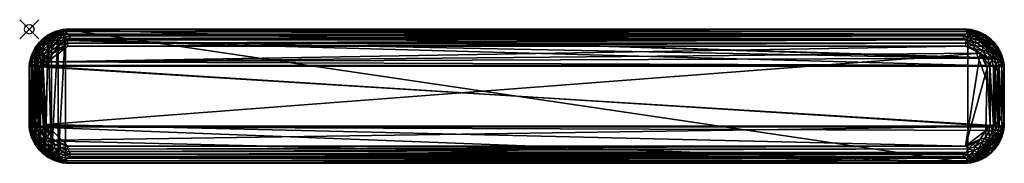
# Model space of a CAD drawing. Header units: inches. Extents: x -1 to 102, y -14 to 1.
import ezdxf

# ---------------------------------------------------------------- set-up
doc = ezdxf.new("R2010")
doc.units = ezdxf.units.IN
doc.header["$PDMODE"] = 35
doc.layers.add('AFUCH-3-STFH', color=15, linetype='Continuous')
doc.layers.add('AFUCH-3-STUP', color=5, linetype='Continuous')

msp = doc.modelspace()

# ---------------------------------------------------------------- linework, layer by layer
msp.add_point((0, 0, 0))

# ---------------------------------------------------------------- meshes
at = {"layer": 'AFUCH-3-STFH'}
mesh = msp.add_polyface(dxfattribs=at)
corners = [(2.33, -13.55, 18.97), (101.36, -1.99, 18.5), (1.99, -0.64, 18.5), (101.36, -12.01, 18.97), (0.09, -10.58, 18.5), (0.09, -3.42, 18.97), (99.32, -0.29, 18.5), (99.32, -13.71, 18.97), (3.8, -0.03, 18.97), (100.01, -13.36, 18.5), (1.67, -13.14, 18.5), (101.83, -3.04, 18.97), (100.01, -0.64, 18.97), (101.83, -10.96, 18.5), (0.64, -1.99, 18.5), (0.64, -12.01, 18.97), (1.38, -1.1, 18.97), (3.8, -13.97, 18.5), (101.91, -10.58, 18.97), (101.91, -3.42, 18.5), (98.58, -13.92, 18.5), (3.8, -0.03, 18.5), (98.58, -0.08, 18.97), (0.03, -10.2, 18.97), (0.03, -3.8, 18.5), (3.42, -13.92, 18.97), (0.64, -1.99, 18.97), (0.64, -12.01, 18.5), (101.36, -12.01, 18.5), (101.36, -1.99, 18.97), (100.62, -12.9, 18.97), (100.62, -1.1, 18.5), (2.33, -0.45, 18.97), (1.38, -12.9, 18.97), (98.2, -0.03, 18.5), (98.2, -13.97, 18.97), (2.33, -13.55, 18.5), (100.62, -12.9, 18.5), (100.62, -1.1, 18.97), (1.38, -1.1, 18.5), (0.3, -2.68, 18.5), (0.3, -11.32, 18.97), (3.04, -0.17, 18.5), (101.97, -10.2, 18.5), (101.97, -3.8, 18.97), (101.7, -11.32, 18.97), (101.7, -2.68, 18.5), (100.01, -0.64, 18.5), (100.01, -13.36, 18.97), (99.32, -13.71, 18.5), (0.3, -11.32, 18.5), (0.3, -2.68, 18.97), (1.1, -12.63, 18.5), (99.32, -0.29, 18.97), (3.04, -0.17, 18.97), (3.04, -13.83, 18.5), (101.97, -3.8, 18.5), (101.97, -10.2, 18.97), (3.8, -13.97, 18.97), (98.2, -13.97, 18.5), (98.2, -0.03, 18.97), (0.03, -3.8, 18.97), (0.03, -10.2, 18.5), (101.7, -11.32, 18.5), (101.7, -2.68, 18.97), (0.86, -1.67, 18.5), (1.67, -13.14, 18.97), (0.86, -12.33, 18.97), (2.33, -0.45, 18.5)]
mesh.append_faces([[corners[k] for k in face] for face in [(60, 21, 8), (9, 30, 48), (28, 30, 37), (55, 0, 36), (6, 22, 53), (31, 29, 1), (31, 12, 38), (16, 2, 39), (51, 14, 40), (50, 15, 41), (54, 21, 42), (28, 45, 3), (49, 48, 7), (47, 53, 12), (17, 25, 55), (59, 49, 20), (24, 4, 62)]], dxfattribs={"vtx0": -1})
mesh.append_faces([[corners[k] for k in face] for face in [(34, 59, 21), (44, 61, 57), (35, 23, 58), (39, 52, 65), (8, 11, 60), (59, 58, 17), (56, 57, 43), (16, 65, 26), (62, 61, 24), (52, 67, 27), (46, 11, 19), (42, 36, 68), (40, 4, 24), (63, 45, 28), (32, 2, 16), (34, 22, 6), (2, 10, 39), (14, 50, 40), (21, 55, 42), (43, 18, 13), (11, 5, 44), (27, 15, 50), (26, 14, 51), (10, 33, 52), (19, 44, 56), (57, 23, 18), (20, 35, 59), (5, 24, 61), (4, 23, 62), (13, 45, 63), (65, 27, 14), (68, 36, 2)]], dxfattribs={"vtx0": -1, "vtx1": -1})
mesh.append_faces([[corners[k] for k in face] for face in [(8, 5, 11), (18, 23, 35), (34, 43, 59)]], dxfattribs={"vtx0": -1, "vtx1": -1, "vtx2": -1})
mesh.append_faces([[corners[k] for k in face] for face in [(57, 61, 23), (21, 59, 17), (65, 52, 27), (34, 56, 43), (8, 16, 26), (52, 33, 67), (42, 55, 36), (13, 18, 45), (59, 28, 37), (32, 42, 68), (58, 23, 41), (4, 41, 23), (5, 40, 24), (40, 50, 4), (59, 63, 28), (46, 29, 64), (35, 30, 3), (34, 31, 1), (8, 32, 16), (10, 0, 66), (34, 47, 31), (35, 48, 30), (20, 7, 35), (2, 36, 10), (59, 37, 9), (60, 38, 12), (59, 43, 13), (19, 11, 44), (35, 3, 45), (34, 1, 46), (14, 27, 50), (8, 26, 51), (39, 10, 52), (60, 12, 53), (21, 17, 55), (34, 19, 56), (43, 57, 18), (17, 58, 25), (34, 60, 22), (44, 5, 61), (59, 13, 63), (60, 11, 64), (46, 64, 11), (26, 65, 14), (58, 33, 66), (10, 66, 33), (27, 67, 15), (58, 15, 67), (32, 68, 2)]], dxfattribs={"vtx0": -1, "vtx2": -1})
mesh.append_faces([[corners[k] for k in face] for face in [(47, 12, 31), (54, 42, 32), (49, 7, 20), (51, 40, 5), (50, 41, 4), (36, 0, 10), (37, 30, 9), (1, 29, 46), (6, 47, 34), (6, 53, 47), (7, 48, 35), (9, 48, 49), (8, 21, 54)]], dxfattribs={"vtx1": -1})
mesh.append_faces([[corners[k] for k in face] for face in [(35, 58, 59), (46, 19, 34), (34, 21, 60), (23, 61, 62), (45, 18, 35), (44, 57, 56), (29, 38, 60), (67, 33, 58), (51, 5, 8), (64, 29, 60), (66, 0, 58), (41, 15, 58), (9, 49, 59)]], dxfattribs={"vtx1": -1, "vtx2": -1})
mesh.append_faces([[corners[k] for k in face] for face in [(31, 38, 29), (16, 39, 65), (55, 25, 0), (28, 3, 30), (8, 54, 32), (0, 25, 58), (53, 22, 60)]], dxfattribs={"vtx2": -1})
at = {"layer": 'AFUCH-3-STUP'}
mesh = msp.add_polyface(dxfattribs=at)
corners = [(0.02, -10.14, 18.97), (0.02, -3.86, 18.97), (101.98, -10.14, 18.97), (1.78, -9.97, 19.78), (99.5, -2.5, 19.78), (1.92, -3.4, 19.78), (98.1, -13.78, 19.27), (3.92, -13.5, 19.45), (3.9, -13.78, 19.27), (3.92, -0.5, 19.45), (98.08, -0.5, 19.45), (3.9, -0.22, 19.27), (0.45, -11.64, 18.97), (98.14, -13.98, 18.97), (3.86, -13.98, 18.97), (1.39, -1.11, 18.97), (101.98, -3.86, 18.97), (97.97, -1.78, 19.78), (4.03, -1.78, 19.78), (3.86, -0.02, 18.97), (101.84, -3.09, 18.97), (4.03, -12.22, 19.78), (97.97, -12.22, 19.78), (98.02, -12.88, 19.69), (4.25, -12.77, 19.72), (4.25, -13.05, 19.65), (4, -1.45, 19.76), (98.02, -1.12, 19.69), (3.98, -1.12, 19.69), (3.85, -14.02, 19.08), (98.15, -14.02, 19.08), (3.85, 0.02, 19.08), (98.14, -0.02, 18.97), (4.25, -0.95, 19.65), (97.75, -0.68, 19.55), (4.25, -0.68, 19.55), (98, -1.45, 19.76), (97.75, -13.05, 19.65), (4.25, -13.31, 19.55), (98.15, 0.02, 19.08), (4, -12.55, 19.76), (3.29, -12.39, 19.76), (3.65, -0.84, 19.59), (3.65, -13.16, 19.59), (3.47, -0.07, 18.97), (3.55, -0.26, 19.27), (3.6, -0.54, 19.45), (3.44, -1.22, 19.69), (3.55, -13.74, 19.27), (3.46, -13.97, 19.08), (97.75, -13.31, 19.55), (3.7, -12.84, 19.69), (97.75, -0.95, 19.65), (98.24, -12.52, 19.76), (3.2, -2, 19.78)]
mesh.append_faces([[corners[k] for k in face] for face in [(3, 4, 5), (29, 14, 30), (21, 40, 22), (44, 31, 19)]], dxfattribs={"vtx0": -1, "vtx1": -1})
mesh.append_faces([[corners[k] for k in face] for face in [(6, 7, 8), (9, 10, 11), (1, 15, 16), (15, 19, 20), (12, 0, 2), (23, 24, 25), (26, 27, 28), (33, 34, 35), (18, 36, 26), (37, 25, 38), (41, 40, 21), (6, 8, 29), (35, 42, 33), (43, 38, 25), (31, 45, 11), (46, 42, 9), (9, 11, 46), (48, 8, 7), (48, 29, 8), (43, 7, 38), (50, 38, 7), (51, 25, 24), (51, 43, 25), (35, 9, 42), (35, 10, 9), (28, 52, 33), (33, 42, 28), (40, 51, 24), (53, 40, 24), (26, 54, 18)]], dxfattribs={"vtx0": -1, "vtx1": -1, "vtx2": -1})
mesh.append_faces([[corners[k] for k in face] for face in [(12, 13, 14), (5, 17, 18), (3, 21, 22), (31, 32, 19), (42, 47, 28), (14, 29, 49)]], dxfattribs={"vtx0": -1, "vtx2": -1})
mesh.append_faces([[corners[k] for k in face] for face in [(0, 1, 2), (39, 31, 11)]], dxfattribs={"vtx1": -1, "vtx2": -1})
mesh = msp.add_polyface(dxfattribs=at)
corners = [(101.98, -10.14, 18.97), (0.02, -3.86, 18.97), (101.98, -3.86, 18.97), (97.97, -12.22, 19.78), (99.5, -2.5, 19.78), (1.78, -9.97, 19.78), (3.9, -0.22, 19.27), (98.08, -0.5, 19.45), (98.1, -0.22, 19.27), (98.08, -13.5, 19.45), (3.92, -13.5, 19.45), (98.1, -13.78, 19.27), (0.45, -11.64, 18.97), (98.14, -13.98, 18.97), (101.84, -3.09, 18.97), (3.86, -0.02, 18.97), (98.14, -0.02, 18.97), (1.92, -3.4, 19.78), (97.97, -1.78, 19.78), (4, -12.55, 19.76), (98.24, -12.52, 19.76), (4.25, -0.95, 19.65), (97.75, -0.95, 19.65), (97.75, -0.68, 19.55), (97.75, -13.05, 19.65), (4.25, -13.31, 19.55), (97.75, -13.31, 19.55), (98.15, 0.02, 19.08), (3.85, 0.02, 19.08), (98.15, -14.02, 19.08), (3.86, -13.98, 18.97), (4, -1.45, 19.76), (98, -1.45, 19.76), (98.02, -1.12, 19.69), (98.35, -13.16, 19.59), (4.03, -1.78, 19.78), (3.85, -14.02, 19.08), (4.25, -12.77, 19.72), (98.02, -12.88, 19.69), (98.54, -0.03, 19.08), (4.25, -0.68, 19.55), (98.94, -1.7, 19.76), (98.53, -13.93, 18.97), (1.39, -1.11, 18.97), (98.45, -13.74, 19.27), (98.4, -13.46, 19.45), (98.45, -0.26, 19.27), (98.35, -0.84, 19.59), (98.56, -1.22, 19.69), (4.25, -13.05, 19.65), (3.98, -1.12, 19.69), (98.4, -0.54, 19.45)]
mesh.append_faces([[corners[k] for k in face] for face in [(0, 1, 2), (27, 16, 28), (18, 32, 35), (42, 29, 13)]], dxfattribs={"vtx0": -1, "vtx1": -1})
mesh.append_faces([[corners[k] for k in face] for face in [(3, 4, 5), (6, 7, 8), (9, 10, 11), (12, 0, 13), (17, 4, 18), (3, 19, 20), (21, 22, 23), (24, 25, 26), (31, 32, 33), (26, 34, 24), (6, 8, 27), (20, 37, 38), (40, 23, 7), (41, 32, 18), (2, 43, 14), (29, 44, 11), (45, 11, 44), (45, 34, 9), (9, 11, 45), (46, 8, 7), (46, 27, 8), (47, 23, 22), (47, 7, 23), (48, 33, 32), (48, 47, 33), (26, 9, 34), (26, 10, 9), (38, 49, 24), (24, 34, 38), (33, 47, 22), (50, 33, 22), (51, 7, 47), (51, 46, 7)]], dxfattribs={"vtx0": -1, "vtx1": -1, "vtx2": -1})
mesh.append_faces([[corners[k] for k in face] for face in [(14, 15, 16), (29, 30, 13), (16, 27, 39)]], dxfattribs={"vtx0": -1, "vtx2": -1})
mesh.append_faces([[corners[k] for k in face] for face in [(36, 29, 11)]], dxfattribs={"vtx1": -1, "vtx2": -1})
mesh = msp.add_polyface(dxfattribs=at)
corners = [(2.87, -13.55, 19.27), (3.55, -13.74, 19.27), (3.28, -13.38, 19.45), (3.6, -0.54, 19.45), (3.2, -0.34, 19.27), (2.96, -0.71, 19.45), (2.68, -1.53, 19.69), (3.44, -1.22, 19.69), (3.07, -1, 19.59), (3.18, -12.7, 19.69), (3.7, -12.84, 19.69), (4, -12.55, 19.76), (3.47, -13.93, 18.97), (3.46, -13.97, 19.08), (3.08, -13.88, 19.08), (3.65, -0.84, 19.59), (3.29, -12.39, 19.76), (3.47, -0.07, 18.97), (3.46, -0.03, 19.08), (3.85, 0.02, 19.08), (2.87, -0.45, 19.27), (3.92, -13.5, 19.45), (3.07, -13, 19.59), (3.65, -13.16, 19.59), (3.86, -13.98, 18.97), (3.55, -0.26, 19.27), (3.06, -1.7, 19.76), (3.98, -1.12, 19.69), (4, -1.45, 19.76), (3.2, -2, 19.78), (3.86, -0.02, 18.97), (2.71, -0.29, 18.97), (3.09, -0.16, 18.97), (3.08, -0.12, 19.08), (3.9, -0.22, 19.27), (3.2, -12, 19.78), (2.64, -12.05, 19.76), (3.09, -13.84, 18.97), (2.71, -13.71, 18.97), (3.85, -14.02, 19.08), (2.68, -12.47, 19.69), (2.5, -2.5, 19.78), (4.03, -1.78, 19.78), (4.03, -12.22, 19.78), (2.5, -11.5, 19.78)]
mesh.append_faces([[corners[k] for k in face] for face in [(24, 13, 12), (18, 25, 19), (7, 26, 27), (33, 4, 18), (32, 18, 17), (12, 14, 37)]], dxfattribs={"vtx0": -1, "vtx1": -1})
mesh.append_faces([[corners[k] for k in face] for face in [(0, 1, 2), (3, 4, 5), (6, 7, 8), (9, 10, 11), (3, 8, 15), (16, 9, 11), (4, 20, 5), (2, 1, 21), (22, 2, 23), (0, 14, 1), (2, 21, 23), (26, 7, 6), (8, 7, 15), (9, 22, 10), (22, 23, 10), (5, 8, 3), (27, 26, 28), (26, 29, 28), (33, 20, 4), (3, 34, 25), (16, 35, 36), (40, 9, 16), (29, 41, 42), (18, 4, 25), (3, 25, 4), (43, 44, 35), (35, 16, 43)]], dxfattribs={"vtx0": -1, "vtx1": -1, "vtx2": -1})
mesh.append_faces([[corners[k] for k in face] for face in [(12, 13, 14), (17, 18, 19), (30, 31, 32), (24, 37, 38), (32, 33, 18)]], dxfattribs={"vtx0": -1, "vtx2": -1})
mesh.append_faces([[corners[k] for k in face] for face in [(14, 13, 1), (13, 39, 1)]], dxfattribs={"vtx1": -1, "vtx2": -1})
mesh.append_faces([[corners[k] for k in face] for face in [(32, 17, 30), (24, 12, 37)]], dxfattribs={"vtx2": -1})
mesh = msp.add_polyface(dxfattribs=at)
corners = [(99.13, -0.45, 19.27), (98.45, -0.26, 19.27), (99.04, -0.71, 19.45), (98.82, -12.7, 19.69), (98.65, -13.09, 19.59), (99.21, -12.88, 19.59), (98.4, -0.54, 19.45), (98.93, -1, 19.59), (98.35, -0.84, 19.59), (98.56, -1.22, 19.69), (99.08, -1.4, 19.69), (98, -1.45, 19.76), (98.4, -13.46, 19.45), (98.8, -13.66, 19.27), (99.04, -13.29, 19.45), (98.94, -12.3, 19.76), (98.8, -12, 19.78), (98.24, -12.52, 19.76), (98.35, -13.16, 19.59), (98.02, -12.88, 19.69), (98.14, -0.02, 18.97), (98.54, -0.03, 19.08), (98.53, -0.07, 18.97), (99.64, -0.45, 18.97), (99.29, -0.29, 18.97), (98.92, -13.88, 19.08), (99.13, -13.55, 19.27), (98.53, -13.93, 18.97), (98.54, -13.97, 19.08), (98.15, -14.02, 19.08), (98.92, -0.12, 19.08), (98.45, -13.74, 19.27), (98.15, 0.02, 19.08), (98.94, -1.7, 19.76), (98.14, -13.98, 18.97), (99.29, -13.71, 18.97), (98.91, -13.84, 18.97), (98.91, -0.16, 18.97), (97.97, -12.22, 19.78), (99.5, -11.5, 19.78), (97.97, -1.78, 19.78), (99.5, -2.5, 19.78), (98.8, -2, 19.78)]
mesh.append_faces([[corners[k] for k in face] for face in [(37, 20, 22)]], dxfattribs={"vtx0": -1})
mesh.append_faces([[corners[k] for k in face] for face in [(20, 21, 22), (23, 20, 24), (10, 7, 9), (28, 31, 29), (24, 20, 37), (4, 3, 18), (25, 13, 28), (36, 28, 27), (22, 30, 37)]], dxfattribs={"vtx0": -1, "vtx1": -1})
mesh.append_faces([[corners[k] for k in face] for face in [(0, 1, 2), (3, 4, 5), (2, 1, 6), (7, 8, 9), (12, 13, 14), (15, 16, 17), (18, 3, 19), (25, 26, 13), (14, 4, 12), (5, 4, 14), (0, 30, 1), (3, 17, 19), (3, 15, 17), (2, 6, 8), (7, 2, 8), (33, 10, 11), (13, 26, 14), (17, 16, 38), (39, 38, 16), (12, 31, 13), (28, 13, 31), (40, 41, 42), (42, 33, 40)]], dxfattribs={"vtx0": -1, "vtx1": -1, "vtx2": -1})
mesh.append_faces([[corners[k] for k in face] for face in [(27, 28, 29), (34, 35, 36), (12, 4, 18), (22, 21, 30), (36, 25, 28)]], dxfattribs={"vtx0": -1, "vtx2": -1})
mesh.append_faces([[corners[k] for k in face] for face in [(10, 9, 11), (21, 32, 1), (30, 21, 1)]], dxfattribs={"vtx1": -1, "vtx2": -1})
mesh.append_faces([[corners[k] for k in face] for face in [(36, 27, 34)]], dxfattribs={"vtx2": -1})
mesh = msp.add_polyface(dxfattribs=at)
corners = [(1.42, -2.27, 19.59), (1.12, -2.79, 19.59), (1.53, -2.68, 19.69), (1.15, -1.65, 19.27), (0.74, -2.23, 19.27), (1.17, -2.09, 19.45), (0.84, -2.66, 19.45), (1.39, -1.11, 18.97), (0.16, -3.09, 18.97), (0.29, -2.71, 18.97), (1.59, -1.59, 19.45), (1.65, -1.15, 19.27), (0.64, -2.01, 18.97), (0.86, -1.69, 18.97), (0.83, -1.66, 19.08), (2.03, -2.03, 19.69), (1.36, -1.08, 19.08), (1.66, -0.83, 19.08), (0.45, -2.36, 18.97), (0.41, -2.34, 19.08), (0.6, -1.99, 19.08), (0.45, -2.87, 19.27), (1.08, -1.36, 19.08), (1.11, -1.39, 18.97), (2.03, -1.6, 19.59), (1.82, -2.84, 19.76), (2.09, -1.17, 19.45), (0.25, -2.7, 19.08), (1.69, -0.86, 18.97), (1.99, -0.6, 19.08), (0.07, -3.47, 18.97), (1.93, -0.93, 19.27)]
mesh.append_faces([[corners[k] for k in face] for face in [(12, 14, 13), (23, 16, 7), (16, 11, 17), (18, 20, 12), (13, 22, 23), (9, 19, 18), (7, 17, 28)]], dxfattribs={"vtx0": -1, "vtx1": -1})
mesh.append_faces([[corners[k] for k in face] for face in [(0, 1, 2), (3, 4, 5), (5, 4, 6), (3, 10, 11), (10, 3, 5), (2, 15, 0), (4, 21, 6), (5, 6, 1), (0, 24, 10), (2, 25, 15), (0, 5, 1), (10, 5, 0), (4, 19, 21), (3, 14, 4), (3, 11, 16), (10, 26, 11), (17, 11, 31)]], dxfattribs={"vtx0": -1, "vtx1": -1, "vtx2": -1})
mesh.append_faces([[corners[k] for k in face] for face in [(7, 8, 9), (7, 12, 13), (7, 16, 17), (18, 19, 20), (13, 14, 22), (7, 18, 12), (9, 27, 19), (12, 20, 14), (23, 22, 16), (28, 17, 29), (7, 30, 8)]], dxfattribs={"vtx0": -1, "vtx2": -1})
mesh.append_faces([[corners[k] for k in face] for face in [(20, 19, 4), (22, 14, 3), (19, 27, 21), (14, 20, 4), (16, 22, 3), (9, 18, 7)]], dxfattribs={"vtx1": -1, "vtx2": -1})
mesh.append_faces([[corners[k] for k in face] for face in [(13, 23, 7)]], dxfattribs={"vtx2": -1})
mesh = msp.add_polyface(dxfattribs=at)
corners = [(2.03, -2.03, 19.69), (2.68, -1.53, 19.69), (2.52, -1.25, 19.59), (2.66, -0.84, 19.45), (2.87, -0.45, 19.27), (2.54, -0.58, 19.27), (2.01, -0.64, 18.97), (2.36, -0.45, 18.97), (3.86, -0.02, 18.97), (1.93, -0.93, 19.27), (2.09, -1.17, 19.45), (2.23, -0.74, 19.27), (3.07, -1, 19.59), (2.71, -0.29, 18.97), (3.08, -0.12, 19.08), (3.09, -0.16, 18.97), (1.42, -2.27, 19.59), (2.03, -1.6, 19.59), (1.82, -2.84, 19.76), (2.5, -2.5, 19.78), (2.26, -2.26, 19.76), (1.99, -0.6, 19.08), (2.34, -0.41, 19.08), (3.06, -1.7, 19.76), (2.7, -0.25, 19.08), (1.92, -3.4, 19.78), (1.59, -1.59, 19.45), (3.2, -2, 19.78), (4.03, -1.78, 19.78), (1.69, -0.86, 18.97), (1.66, -0.83, 19.08), (1.39, -1.11, 18.97), (2.96, -0.71, 19.45), (2, -10.8, 19.78), (2.5, -11.5, 19.78), (1.78, -9.97, 19.78), (1.65, -1.15, 19.27)]
mesh.append_faces([[corners[k] for k in face] for face in [(13, 14, 15), (6, 22, 7), (21, 11, 22), (24, 4, 14), (29, 21, 6), (30, 9, 21), (22, 5, 24), (7, 24, 13)]], dxfattribs={"vtx0": -1, "vtx1": -1})
mesh.append_faces([[corners[k] for k in face] for face in [(0, 1, 2), (3, 4, 5), (9, 10, 11), (2, 1, 12), (10, 3, 11), (16, 0, 17), (18, 19, 20), (20, 19, 23), (25, 19, 18), (10, 2, 3), (1, 20, 23), (18, 20, 0), (0, 20, 1), (2, 12, 3), (24, 5, 4), (21, 9, 11), (26, 17, 10), (19, 27, 23), (28, 19, 25), (17, 2, 10), (17, 0, 2), (3, 32, 4), (12, 32, 3), (33, 34, 35), (11, 3, 5), (22, 11, 5), (36, 10, 9)]], dxfattribs={"vtx0": -1, "vtx1": -1, "vtx2": -1})
mesh.append_faces([[corners[k] for k in face] for face in [(6, 21, 22), (13, 24, 14), (8, 29, 6), (7, 22, 24), (8, 7, 13), (8, 31, 29)]], dxfattribs={"vtx0": -1, "vtx2": -1})
mesh.append_faces([[corners[k] for k in face] for face in [(6, 7, 8)]], dxfattribs={"vtx1": -1, "vtx2": -1})
mesh = msp.add_polyface(dxfattribs=at)
corners = [(100.35, -1.15, 19.27), (99.77, -0.74, 19.27), (99.91, -1.17, 19.45), (98.94, -1.7, 19.76), (99.74, -2.26, 19.76), (99.77, -1.84, 19.69), (99.5, -2.5, 19.78), (98.8, -2, 19.78), (100.08, -10.6, 19.78), (100.22, -4.03, 19.78), (97.97, -12.22, 19.78), (98.91, -0.16, 18.97), (98.92, -0.12, 19.08), (99.3, -0.25, 19.08), (100.16, -2.23, 19.69), (100.2, -1.8, 19.59), (99.29, -0.29, 18.97), (99.66, -0.41, 19.08), (99.64, -0.45, 18.97), (99.63, -0.99, 19.45), (99.13, -0.45, 19.27), (99.04, -0.71, 19.45), (99.73, -1.42, 19.59), (99.5, -11.5, 19.78), (100.05, -11.36, 19.76), (100.01, -0.6, 19.08), (98.93, -1, 19.59), (99.08, -1.4, 19.69), (100.3, -3.06, 19.76), (100.31, -0.86, 18.97), (98.14, -0.02, 18.97), (99.99, -0.64, 18.97), (100.41, -1.59, 19.45), (100.47, -2.68, 19.69), (100.34, -0.83, 19.08), (100, -3.2, 19.78), (100.61, -1.11, 18.97)]
mesh.append_faces([[corners[k] for k in face] for face in [(16, 17, 18), (29, 30, 31), (11, 13, 16), (18, 25, 31), (31, 30, 18), (36, 30, 29)]], dxfattribs={"vtx0": -1, "vtx1": -1})
mesh.append_faces([[corners[k] for k in face] for face in [(0, 1, 2), (3, 4, 5), (6, 4, 7), (5, 14, 15), (19, 20, 21), (22, 5, 15), (8, 23, 24), (1, 20, 19), (22, 26, 27), (4, 6, 28), (3, 7, 4), (22, 15, 32), (5, 4, 14), (33, 4, 28), (22, 19, 26), (32, 2, 22), (19, 21, 26), (1, 17, 20), (0, 34, 1), (27, 5, 22), (27, 3, 5), (10, 9, 6), (6, 35, 28), (14, 4, 33), (2, 1, 19), (2, 19, 22), (6, 9, 35)]], dxfattribs={"vtx0": -1, "vtx1": -1, "vtx2": -1})
mesh.append_faces([[corners[k] for k in face] for face in [(11, 12, 13), (18, 17, 25), (16, 13, 17), (31, 25, 34)]], dxfattribs={"vtx0": -1, "vtx2": -1})
mesh.append_faces([[corners[k] for k in face] for face in [(8, 9, 10), (13, 12, 20), (25, 17, 1), (17, 13, 20), (34, 25, 1)]], dxfattribs={"vtx1": -1, "vtx2": -1})
mesh = msp.add_polyface(dxfattribs=at)
corners = [(100.89, -1.39, 18.97), (101.84, -3.09, 18.97), (100.61, -1.11, 18.97), (100.83, -2.09, 19.45), (101.16, -2.66, 19.45), (101.26, -2.23, 19.27), (100.41, -1.59, 19.45), (100.35, -1.15, 19.27), (99.91, -1.17, 19.45), (98.14, -0.02, 18.97), (101.55, -2.87, 19.27), (101.42, -2.54, 19.27), (101.55, -2.36, 18.97), (101.36, -2.01, 18.97), (100.85, -1.65, 19.27), (100.2, -1.8, 19.59), (100.16, -2.23, 19.69), (100.75, -2.52, 19.59), (100.31, -0.86, 18.97), (100.34, -0.83, 19.08), (100.64, -1.08, 19.08), (100.92, -1.36, 19.08), (101.17, -1.66, 19.08), (101.4, -1.99, 19.08), (101.59, -2.34, 19.08), (99.99, -0.64, 18.97), (101.75, -2.7, 19.08), (101, -3.07, 19.59), (101.14, -1.69, 18.97), (100.47, -2.68, 19.69), (101.71, -2.71, 18.97)]
mesh.append_faces([[corners[k] for k in face] for face in [(0, 1, 2), (12, 1, 13), (2, 21, 0), (13, 24, 12), (25, 19, 18), (23, 5, 24), (21, 14, 22), (28, 23, 13), (13, 1, 28), (22, 14, 23), (24, 11, 26), (18, 20, 2), (12, 26, 30), (0, 22, 28), (28, 1, 0)]], dxfattribs={"vtx0": -1, "vtx1": -1})
mesh.append_faces([[corners[k] for k in face] for face in [(3, 4, 5), (6, 7, 8), (2, 1, 9), (4, 10, 11), (14, 3, 5), (15, 16, 17), (7, 6, 14), (3, 17, 4), (15, 17, 3), (26, 11, 10), (23, 14, 5), (7, 14, 21), (6, 3, 14), (6, 15, 3), (17, 27, 4), (16, 29, 17), (5, 4, 11), (24, 5, 11)]], dxfattribs={"vtx0": -1, "vtx1": -1, "vtx2": -1})
mesh.append_faces([[corners[k] for k in face] for face in [(18, 19, 20), (0, 21, 22), (13, 23, 24), (2, 20, 21), (28, 22, 23), (12, 24, 26)]], dxfattribs={"vtx0": -1, "vtx2": -1})
mesh.append_faces([[corners[k] for k in face] for face in [(30, 1, 12)]], dxfattribs={"vtx1": -1})
mesh.append_faces([[corners[k] for k in face] for face in [(20, 19, 7), (21, 20, 7)]], dxfattribs={"vtx1": -1, "vtx2": -1})
mesh = msp.add_polyface(dxfattribs=at)
corners = [(0.95, -9.75, 19.65), (0.95, -4.25, 19.65), (0.68, -4.25, 19.55), (0.45, -2.87, 19.27), (0.12, -3.08, 19.08), (0.26, -3.55, 19.27), (0.22, -10.1, 19.27), (0.22, -3.9, 19.27), (-0.02, -3.85, 19.08), (0.68, -9.75, 19.55), (1.48, -10.24, 19.76), (1.45, -4, 19.76), (1.12, -3.98, 19.69), (1.53, -2.68, 19.69), (1.12, -2.79, 19.59), (1.22, -3.44, 19.69), (0.16, -3.09, 18.97), (0.25, -2.7, 19.08), (0.29, -2.71, 18.97), (0.84, -3.65, 19.59), (0.62, -3.28, 19.45), (0.02, -3.86, 18.97), (-0.02, -10.15, 19.08), (1.61, -3.29, 19.76), (0.5, -3.92, 19.45), (0.07, -3.47, 18.97), (1.39, -1.11, 18.97), (0.03, -3.46, 19.08), (1.92, -3.4, 19.78), (1.78, -9.97, 19.78), (0.84, -2.66, 19.45), (0.5, -10.08, 19.45), (1.82, -2.84, 19.76), (1.12, -10.02, 19.69)]
mesh.append_faces([[corners[k] for k in face] for face in [(16, 17, 18), (8, 21, 22), (21, 27, 25), (28, 11, 29), (30, 3, 20), (25, 4, 16)]], dxfattribs={"vtx0": -1, "vtx1": -1})
mesh.append_faces([[corners[k] for k in face] for face in [(0, 1, 2), (3, 4, 5), (6, 7, 8), (0, 2, 9), (10, 11, 12), (13, 14, 15), (19, 2, 1), (3, 5, 20), (23, 15, 11), (20, 24, 19), (20, 5, 24), (6, 24, 7), (23, 11, 28), (13, 15, 23), (14, 19, 15), (14, 30, 19), (15, 19, 12), (15, 12, 11), (5, 7, 24), (5, 8, 7), (19, 24, 2), (9, 2, 24), (9, 24, 31), (32, 23, 28), (32, 13, 23), (33, 1, 0), (33, 12, 1), (12, 19, 1)]], dxfattribs={"vtx0": -1, "vtx1": -1, "vtx2": -1})
mesh.append_faces([[corners[k] for k in face] for face in [(16, 4, 17), (21, 8, 27), (25, 27, 4)]], dxfattribs={"vtx0": -1, "vtx2": -1})
mesh.append_faces([[corners[k] for k in face] for face in [(21, 25, 26), (27, 8, 5), (17, 4, 3), (30, 20, 19), (4, 27, 5)]], dxfattribs={"vtx1": -1, "vtx2": -1})
mesh = msp.add_polyface(dxfattribs=at)
corners = [(101.05, -4.25, 19.65), (101.32, -9.75, 19.55), (101.32, -4.25, 19.55), (101.5, -3.92, 19.45), (101.5, -10.08, 19.45), (101.78, -3.9, 19.27), (101, -3.07, 19.59), (100.47, -2.68, 19.69), (100.7, -3.18, 19.69), (101.74, -3.55, 19.27), (101.38, -3.28, 19.45), (101.16, -3.65, 19.59), (102.02, -3.85, 19.08), (101.98, -10.14, 18.97), (101.98, -3.86, 18.97), (101.71, -2.71, 18.97), (101.88, -3.08, 19.08), (101.84, -3.09, 18.97), (101.93, -3.47, 18.97), (101.97, -3.46, 19.08), (101.66, -3.2, 19.27), (101.55, -2.87, 19.27), (100.3, -3.06, 19.76), (100.52, -3.76, 19.76), (100.88, -10.02, 19.69), (100.88, -3.98, 19.69), (101.75, -2.7, 19.08), (100.22, -4.03, 19.78), (100.55, -10, 19.76), (102.02, -10.15, 19.08), (101.16, -2.66, 19.45), (100, -3.2, 19.78), (100.75, -2.52, 19.59), (101.05, -9.75, 19.65)]
mesh.append_faces([[corners[k] for k in face] for face in [(14, 17, 18)]], dxfattribs={"vtx0": -1})
mesh.append_faces([[corners[k] for k in face] for face in [(15, 16, 17), (19, 9, 12), (18, 12, 14), (26, 21, 16), (16, 20, 19), (17, 19, 18)]], dxfattribs={"vtx0": -1, "vtx1": -1})
mesh.append_faces([[corners[k] for k in face] for face in [(0, 1, 2), (3, 4, 5), (6, 7, 8), (3, 9, 10), (6, 8, 11), (20, 21, 10), (7, 22, 8), (23, 24, 25), (27, 28, 23), (10, 6, 11), (10, 11, 3), (2, 11, 0), (11, 8, 25), (8, 23, 25), (16, 21, 20), (12, 9, 5), (3, 5, 9), (30, 10, 21), (6, 10, 30), (8, 22, 23), (22, 31, 23), (32, 7, 6), (2, 3, 11), (2, 4, 3), (25, 33, 0), (0, 11, 25), (25, 24, 33), (23, 31, 27), (10, 9, 20), (19, 20, 9)]], dxfattribs={"vtx0": -1, "vtx1": -1, "vtx2": -1})
mesh.append_faces([[corners[k] for k in face] for face in [(12, 13, 14), (18, 19, 12), (15, 26, 16), (17, 16, 19)]], dxfattribs={"vtx0": -1, "vtx2": -1})
mesh.append_faces([[corners[k] for k in face] for face in [(29, 12, 5)]], dxfattribs={"vtx1": -1, "vtx2": -1})
mesh = msp.add_polyface(dxfattribs=at)
corners = [(1.48, -10.24, 19.76), (1.12, -3.98, 19.69), (1.12, -10.02, 19.69), (1.12, -11.21, 19.59), (1.68, -11.55, 19.69), (1.3, -10.82, 19.69), (0.5, -10.08, 19.45), (0.5, -3.92, 19.45), (0.22, -10.1, 19.27), (0.25, -11.3, 19.08), (0.45, -11.13, 19.27), (0.12, -10.92, 19.08), (0.91, -10.65, 19.59), (1.95, -11.36, 19.76), (1.61, -10.71, 19.76), (0.16, -10.91, 18.97), (0.03, -10.54, 19.08), (0.07, -10.53, 18.97), (-0.02, -10.15, 19.08), (0.02, -3.86, 18.97), (0.02, -10.14, 18.97), (0.29, -11.29, 18.97), (0.26, -10.45, 19.27), (0.62, -10.72, 19.45), (0.68, -9.75, 19.55), (0.84, -10.35, 19.59), (0.95, -9.75, 19.65), (0.34, -10.8, 19.27), (1.78, -9.97, 19.78), (1.45, -4, 19.76), (-0.02, -3.85, 19.08), (0.45, -11.64, 18.97), (0.84, -11.34, 19.45), (2, -10.8, 19.78)]
mesh.append_faces([[corners[k] for k in face] for face in [(9, 10, 11), (15, 16, 17), (16, 22, 18), (12, 5, 25), (11, 27, 16), (17, 18, 20), (21, 11, 15)]], dxfattribs={"vtx0": -1, "vtx1": -1})
mesh.append_faces([[corners[k] for k in face] for face in [(0, 1, 2), (3, 4, 5), (6, 7, 8), (5, 12, 3), (13, 14, 5), (6, 22, 23), (24, 25, 26), (11, 10, 27), (28, 29, 0), (3, 12, 23), (23, 12, 6), (25, 5, 2), (5, 0, 2), (4, 13, 5), (3, 23, 32), (18, 22, 8), (6, 8, 22), (27, 10, 23), (32, 23, 10), (24, 6, 25), (5, 14, 0), (14, 33, 0), (26, 25, 2), (0, 33, 28), (23, 22, 27), (16, 27, 22)]], dxfattribs={"vtx0": -1, "vtx1": -1, "vtx2": -1})
mesh.append_faces([[corners[k] for k in face] for face in [(18, 19, 20), (21, 9, 11), (17, 16, 18), (31, 15, 17), (6, 12, 25), (15, 11, 16), (31, 17, 20)]], dxfattribs={"vtx0": -1, "vtx2": -1})
mesh.append_faces([[corners[k] for k in face] for face in [(21, 15, 31)]], dxfattribs={"vtx1": -1})
mesh.append_faces([[corners[k] for k in face] for face in [(30, 18, 8)]], dxfattribs={"vtx1": -1, "vtx2": -1})
mesh = msp.add_polyface(dxfattribs=at)
corners = [(100.52, -3.76, 19.76), (100.55, -10, 19.76), (100.88, -10.02, 19.69), (101.78, -3.9, 19.27), (101.5, -10.08, 19.45), (101.78, -10.1, 19.27), (100.75, -11.48, 19.59), (101.16, -11.34, 19.45), (101, -10.93, 19.59), (101.55, -11.13, 19.27), (101.74, -10.45, 19.27), (101.38, -10.72, 19.45), (100.47, -11.32, 19.69), (100.78, -10.56, 19.69), (100.39, -10.71, 19.76), (101.88, -10.92, 19.08), (100.05, -11.36, 19.76), (101.71, -11.29, 18.97), (101.55, -11.64, 18.97), (101.98, -10.14, 18.97), (101.93, -10.53, 18.97), (101.97, -10.54, 19.08), (102.02, -10.15, 19.08), (102.02, -3.85, 19.08), (101.05, -4.25, 19.65), (101.05, -9.75, 19.65), (101.32, -9.75, 19.55), (101.84, -10.91, 18.97), (101.16, -10.35, 19.59), (100.08, -10.6, 19.78), (100.22, -4.03, 19.78), (101.32, -4.25, 19.55), (101.75, -11.3, 19.08)]
mesh.append_faces([[corners[k] for k in face] for face in [(22, 19, 23), (20, 15, 27), (29, 1, 30), (19, 21, 20), (27, 32, 17)]], dxfattribs={"vtx0": -1, "vtx1": -1})
mesh.append_faces([[corners[k] for k in face] for face in [(0, 1, 2), (3, 4, 5), (6, 7, 8), (9, 10, 11), (12, 13, 14), (9, 15, 10), (14, 16, 12), (24, 25, 26), (6, 8, 13), (7, 11, 8), (28, 26, 25), (7, 9, 11), (3, 5, 22), (14, 29, 16), (12, 6, 13), (11, 4, 28), (11, 10, 4), (13, 2, 1), (13, 28, 2), (10, 5, 4), (10, 22, 5), (14, 1, 29), (14, 13, 1), (8, 11, 28), (8, 28, 13), (31, 26, 4), (28, 4, 26), (2, 28, 25)]], dxfattribs={"vtx0": -1, "vtx1": -1, "vtx2": -1})
mesh.append_faces([[corners[k] for k in face] for face in [(20, 21, 15), (19, 22, 21), (27, 15, 32), (19, 27, 17)]], dxfattribs={"vtx0": -1, "vtx2": -1})
mesh.append_faces([[corners[k] for k in face] for face in [(17, 18, 19), (15, 21, 10), (21, 22, 10), (32, 15, 9)]], dxfattribs={"vtx1": -1, "vtx2": -1})
mesh.append_faces([[corners[k] for k in face] for face in [(19, 20, 27)]], dxfattribs={"vtx2": -1})
mesh = msp.add_polyface(dxfattribs=at)
corners = [(3.86, -13.98, 18.97), (1.39, -12.89, 18.97), (0.45, -11.64, 18.97), (2.09, -12.83, 19.45), (2.23, -13.26, 19.27), (2.66, -13.16, 19.45), (2.23, -12.16, 19.69), (1.68, -11.55, 19.69), (1.6, -11.97, 19.59), (3.07, -13, 19.59), (2.87, -13.55, 19.27), (2.71, -13.71, 18.97), (2.34, -13.59, 19.08), (2.36, -13.55, 18.97), (2.5, -11.5, 19.78), (2.64, -12.05, 19.76), (3.2, -12, 19.78), (1.69, -13.14, 18.97), (1.95, -11.36, 19.76), (2.68, -12.47, 19.69), (2.27, -12.58, 19.59), (2.01, -13.36, 18.97), (1.99, -13.4, 19.08), (1.66, -13.17, 19.08), (2, -10.8, 19.78), (1.61, -10.71, 19.76), (2.7, -13.75, 19.08), (1.59, -12.41, 19.45), (1.65, -12.85, 19.27), (3.28, -13.38, 19.45), (3.29, -12.39, 19.76), (3.09, -13.84, 18.97), (1.78, -9.97, 19.78), (4.03, -12.22, 19.78), (3.08, -13.88, 19.08), (3.18, -12.7, 19.69)]
mesh.append_faces([[corners[k] for k in face] for face in [(3, 4, 5), (11, 12, 13), (31, 26, 11), (13, 22, 21)]], dxfattribs={"vtx0": -1, "vtx1": -1})
mesh.append_faces([[corners[k] for k in face] for face in [(0, 1, 2), (6, 7, 8), (4, 10, 5), (14, 15, 16), (15, 14, 18), (19, 6, 20), (20, 6, 8), (18, 24, 25), (6, 15, 7), (19, 15, 6), (20, 8, 27), (20, 9, 19), (4, 12, 10), (15, 18, 7), (28, 4, 3), (28, 23, 4), (20, 3, 9), (27, 3, 20), (5, 29, 9), (5, 10, 29), (30, 15, 19), (32, 14, 33), (14, 24, 18), (19, 9, 35)]], dxfattribs={"vtx0": -1, "vtx1": -1, "vtx2": -1})
mesh.append_faces([[corners[k] for k in face] for face in [(21, 22, 23), (11, 26, 12), (0, 21, 17), (31, 34, 26), (13, 12, 22), (0, 13, 21)]], dxfattribs={"vtx0": -1, "vtx2": -1})
mesh.append_faces([[corners[k] for k in face] for face in [(3, 5, 9), (17, 1, 0), (11, 13, 0), (23, 22, 4), (12, 26, 10), (26, 34, 10), (22, 12, 4)]], dxfattribs={"vtx1": -1, "vtx2": -1})
mesh = msp.add_polyface(dxfattribs=at)
corners = [(100.41, -12.41, 19.45), (100.85, -12.35, 19.27), (100.83, -11.91, 19.45), (101.98, -10.14, 18.97), (100.61, -12.89, 18.97), (98.14, -13.98, 18.97), (101.14, -12.31, 18.97), (100.89, -12.61, 18.97), (101.17, -12.34, 19.08), (101.26, -11.77, 19.27), (99.91, -12.83, 19.45), (100.35, -12.85, 19.27), (100.92, -12.64, 19.08), (101.71, -11.29, 18.97), (101.59, -11.66, 19.08), (101.55, -11.64, 18.97), (101.75, -11.3, 19.08), (101.55, -11.13, 19.27), (100.64, -12.92, 19.08), (100.34, -13.17, 19.08), (100.4, -11.97, 19.59), (100.75, -11.48, 19.59), (100.31, -13.14, 18.97), (101.36, -11.99, 18.97), (101.4, -12.01, 19.08), (101.16, -11.34, 19.45), (100.47, -11.32, 19.69), (100.01, -13.4, 19.08), (100.16, -11.77, 19.69), (100.05, -11.36, 19.76), (100.07, -13.07, 19.27)]
mesh.append_faces([[corners[k] for k in face] for face in [(6, 12, 7), (13, 14, 15), (4, 19, 22), (0, 20, 10), (18, 11, 19), (23, 8, 6), (15, 14, 23), (7, 18, 4)]], dxfattribs={"vtx0": -1, "vtx1": -1})
mesh.append_faces([[corners[k] for k in face] for face in [(0, 1, 2), (3, 4, 5), (1, 8, 9), (1, 0, 11), (20, 2, 21), (1, 9, 2), (0, 2, 20), (9, 17, 25), (9, 14, 17), (20, 21, 26), (1, 11, 18), (2, 9, 25), (2, 25, 21), (26, 28, 20), (26, 29, 28), (19, 11, 30)]], dxfattribs={"vtx0": -1, "vtx1": -1, "vtx2": -1})
mesh.append_faces([[corners[k] for k in face] for face in [(6, 8, 12), (4, 18, 19), (13, 16, 14), (23, 14, 24), (3, 23, 6), (7, 12, 18), (23, 24, 8), (22, 19, 27), (3, 15, 23), (3, 7, 4)]], dxfattribs={"vtx0": -1, "vtx2": -1})
mesh.append_faces([[corners[k] for k in face] for face in [(6, 7, 3), (0, 10, 11), (14, 16, 17), (24, 14, 9), (12, 8, 1), (18, 12, 1), (8, 24, 9)]], dxfattribs={"vtx1": -1, "vtx2": -1})
mesh = msp.add_polyface(dxfattribs=at)
corners = [(0.25, -11.3, 19.08), (0.58, -11.46, 19.27), (0.45, -11.13, 19.27), (0.83, -12.34, 19.08), (0.93, -12.07, 19.27), (0.6, -12.01, 19.08), (1.6, -11.97, 19.59), (1.68, -11.55, 19.69), (1.12, -11.21, 19.59), (1.65, -12.85, 19.27), (1.59, -12.41, 19.45), (1.15, -12.35, 19.27), (1.08, -12.64, 19.08), (0.86, -12.31, 18.97), (0.64, -11.99, 18.97), (1.69, -13.14, 18.97), (1.36, -12.92, 19.08), (1.39, -12.89, 18.97), (2.09, -12.83, 19.45), (1.37, -12.17, 19.45), (0.99, -11.63, 19.45), (0.84, -11.34, 19.45), (0.45, -11.64, 18.97), (0.29, -11.29, 18.97), (0.74, -11.77, 19.27), (0.41, -11.66, 19.08), (2.01, -13.36, 18.97), (1.66, -13.17, 19.08), (1.11, -12.61, 18.97)]
mesh.append_faces([[corners[k] for k in face] for face in [(3, 4, 5), (13, 5, 14), (15, 16, 17), (22, 0, 23), (5, 24, 25), (26, 27, 15), (28, 3, 13), (12, 11, 3), (25, 1, 0), (14, 5, 22), (17, 12, 28)]], dxfattribs={"vtx0": -1, "vtx1": -1})
mesh.append_faces([[corners[k] for k in face] for face in [(0, 1, 2), (6, 7, 8), (9, 10, 11), (9, 11, 12), (10, 9, 18), (19, 20, 4), (21, 2, 1), (19, 6, 20), (6, 8, 20), (4, 20, 24), (5, 4, 24), (20, 21, 1), (20, 8, 21), (10, 19, 11), (10, 6, 19), (24, 20, 1), (25, 24, 1), (3, 11, 4), (11, 19, 4)]], dxfattribs={"vtx0": -1, "vtx1": -1, "vtx2": -1})
mesh.append_faces([[corners[k] for k in face] for face in [(17, 16, 12), (13, 3, 5), (22, 5, 25), (22, 28, 13), (15, 27, 16), (28, 12, 3), (22, 25, 0), (22, 17, 28)]], dxfattribs={"vtx0": -1, "vtx2": -1})
mesh.append_faces([[corners[k] for k in face] for face in [(12, 16, 9), (16, 27, 9)]], dxfattribs={"vtx1": -1, "vtx2": -1})
mesh.append_faces([[corners[k] for k in face] for face in [(13, 14, 22)]], dxfattribs={"vtx2": -1})
mesh = msp.add_polyface(dxfattribs=at)
corners = [(99.63, -13.01, 19.45), (99.04, -13.29, 19.45), (99.46, -13.42, 19.27), (99.3, -13.75, 19.08), (99.13, -13.55, 19.27), (98.92, -13.88, 19.08), (99.21, -12.88, 19.59), (99.32, -12.47, 19.69), (98.82, -12.7, 19.69), (100.07, -13.07, 19.27), (99.91, -12.83, 19.45), (99.77, -13.26, 19.27), (99.99, -13.36, 18.97), (99.64, -13.55, 18.97), (98.14, -13.98, 18.97), (100.4, -11.97, 19.59), (99.77, -12.16, 19.69), (99.73, -12.58, 19.59), (99.29, -13.71, 18.97), (98.91, -13.84, 18.97), (100.01, -13.4, 19.08), (99.66, -13.59, 19.08), (99.74, -11.74, 19.76), (99.5, -11.5, 19.78), (98.94, -12.3, 19.76), (100.16, -11.77, 19.69), (100.61, -12.89, 18.97), (100.31, -13.14, 18.97), (98.8, -12, 19.78), (100.08, -10.6, 19.78), (97.97, -12.22, 19.78), (100.34, -13.17, 19.08), (100.05, -11.36, 19.76), (100.35, -12.85, 19.27)]
mesh.append_faces([[corners[k] for k in face] for face in [(3, 4, 5), (18, 5, 19), (12, 21, 13), (20, 11, 21), (31, 9, 20), (21, 2, 3), (27, 20, 12), (13, 3, 18)]], dxfattribs={"vtx0": -1, "vtx1": -1})
mesh.append_faces([[corners[k] for k in face] for face in [(0, 1, 2), (6, 7, 8), (9, 10, 11), (15, 16, 17), (22, 23, 24), (25, 16, 15), (25, 22, 16), (7, 22, 24), (15, 17, 10), (0, 6, 1), (7, 24, 8), (3, 2, 4), (20, 9, 11), (23, 28, 24), (29, 30, 23), (1, 4, 2), (17, 6, 0), (17, 7, 6), (32, 22, 25), (32, 23, 22), (16, 7, 17), (16, 22, 7), (10, 17, 0), (10, 0, 11), (11, 0, 2), (21, 11, 2), (33, 10, 9)]], dxfattribs={"vtx0": -1, "vtx1": -1, "vtx2": -1})
mesh.append_faces([[corners[k] for k in face] for face in [(12, 20, 21), (18, 3, 5), (14, 26, 27), (13, 21, 3), (14, 27, 12), (14, 13, 18)]], dxfattribs={"vtx0": -1, "vtx2": -1})
mesh.append_faces([[corners[k] for k in face] for face in [(12, 13, 14)]], dxfattribs={"vtx1": -1, "vtx2": -1})

doc.saveas('drawing.dxf')
